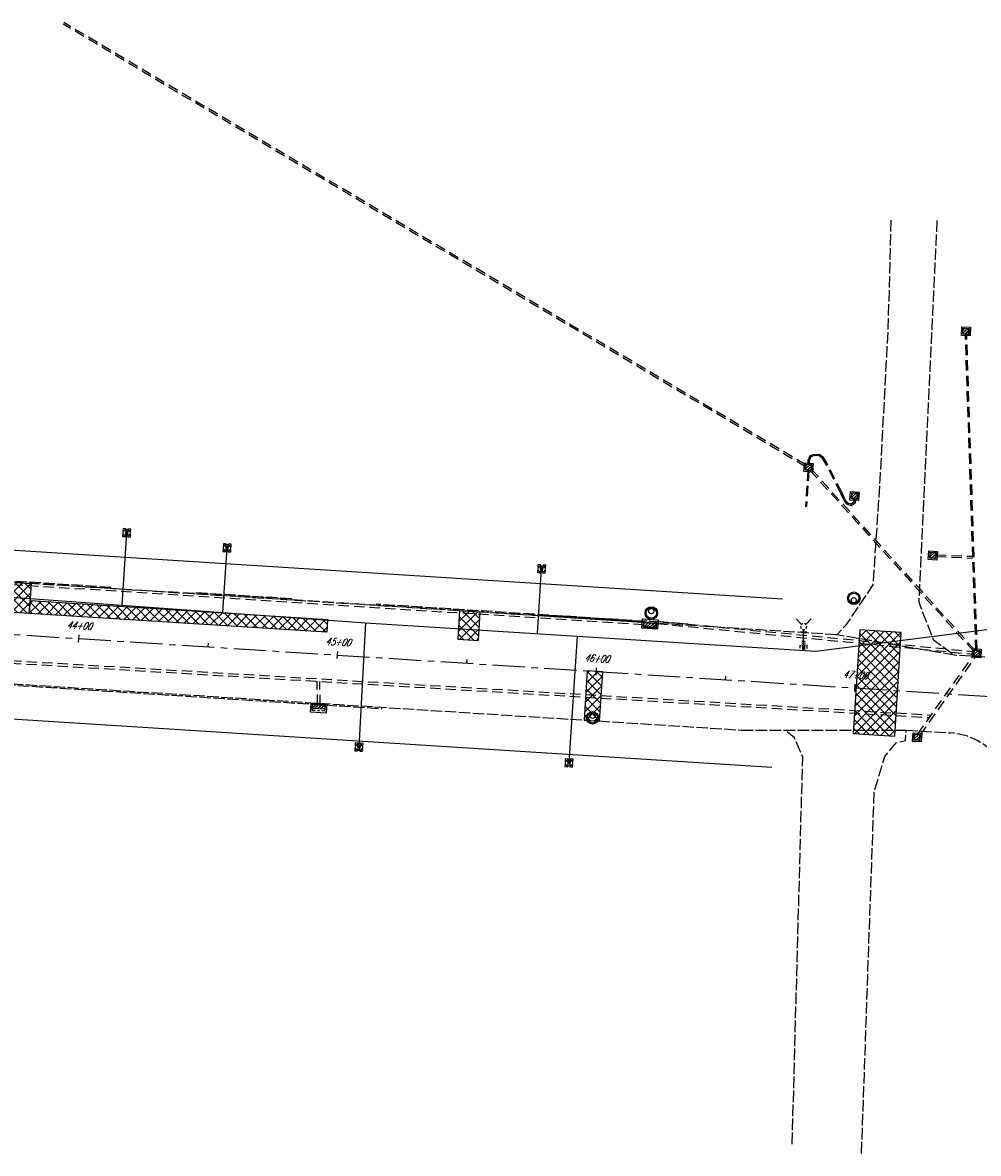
# Model space of a CAD drawing. Extents: x 1880404 to 3762880, y 267072 to 534593.
# Tile 5 of 7: x 1882304 to 1882673, y 267901 to 268337. Entities that reach past the tile are written whole.
import ezdxf
from ezdxf.enums import TextEntityAlignment as Align

# ---------------------------------------------------------------- set-up
doc = ezdxf.new("R2010")
doc.units = 0
doc.header["$LTSCALE"] = 20
doc.header["$MEASUREMENT"] = 0
for name, pattern in [('DR_X_STM (no text)', [0.3, 0.2, -0.1]), ('GE_X_CENTERLINE 2', [1, 0.625, -0.125, 0.125, -0.125]), ('PV_X_CURB', [0.27, 0.22, -0.05]), ('PV_X_EP', [0.27, 0.22, -0.05])]:
    doc.linetypes.add(name, pattern=pattern)
doc.layers.get('0').update_dxf_attribs({"linetype": 'CONTINUOUS', "plot": 0})
for name, color, linetype in [('GE_X_CL_ROAD', 2, 'GE_X_CENTERLINE 2'), ('GE_X_TEXT', 2, 'CONTINUOUS'), ('L5', 124, 'CONTINUOUS'), ('L8', 124, 'DR_X_STM (no text)'), ('PV_P_CURB', 3, 'CONTINUOUS'), ('PV_P_REPLACEMENT_HATCH', 8, 'CONTINUOUS'), ('PV_X_CURB', 1, 'PV_X_CURB'), ('PV_X_EOP', 240, 'PV_X_EP'), ('RD_X_TEXT', 2, 'CONTINUOUS'), ('RW_X_RW', 220, 'RW_X_Ex RW'), ('UT_X_WATER', 150, 'UT_X_WATER'), ('UT_X_WATER_BLOCKS', 150, 'CONTINUOUS')]:
    doc.layers.add(name, color=color, linetype=linetype)
doc.styles.add('LINETYPE', font='romans.shx', dxfattribs={"width": 0.9})
doc.styles.add('romans', font='romans.shx', dxfattribs={"width": 0.75, "oblique": 22.5})
doc.linetypes.add('RW_X_Ex RW', pattern='A,1,-0.25,1,-0.25,1,-0.25,1,-0.25,["Ex. R/W",LINETYPE,S=0.1,R=0,X=-0.195,Y=-0.05],-0.5', length=5.5)
doc.linetypes.add('UT_X_WATER', pattern='A,0.25,-0.15,0.25,-0.15,0.25,-0.15,0.25,-0.15,0.25,["W",LINETYPE,S=0.1,R=0,X=0.043,Y=-0.05],-0.2', length=2.05)

# ---------------------------------------------------------------- blocks, each defined once
blk = doc.blocks.new('WGV')
at = {"lineweight": -2}
for p, q in [((0.032, 0.102), (-0.032, 0.102)), ((0, 0.07), (0, 0.134))]:
    blk.add_line(p, q, dxfattribs=at)
at = {"lineweight": -2, "flags": 128}
blk.add_lwpolyline([(-0.032, 0.041), (-0.016, -0.045), (0, 0.041), (0.016, -0.045), (0.032, 0.041)], dxfattribs=at)
at = {"lineweight": -2, "extrusion": (0, 0, -1)}
blk.add_arc((0, 0), 0.07, 330.0184, 29.9816, dxfattribs=at)
at = {"lineweight": -2}
for start, end in [(60.0184, 120.0157), (330.0184, 29.9816), (239.9843, 299.9816)]:
    blk.add_arc((0, 0), 0.07, start, end, dxfattribs=at)
blk = doc.blocks.new('MH3-48D-X')
at = {"color": 124, "lineweight": -2}
for centre, radius in [((0, 0), 2.42), ((0, -0.75), 1)]:
    blk.add_circle(centre, radius, dxfattribs=at)
at = {"color": 8, "lineweight": -2}
blk.add_circle((0, 0), 2, dxfattribs=at)
blk = doc.blocks.new('CBS22B-X')
at = {"color": 8}
for p, q in [((-1.15, -0.61), (0.61, 1.15)), ((-1.15, 0.52), (-0.52, 1.15)), ((-0.55, -1.15), (1.15, 0.55)), ((0.58, -1.15), (1.15, -0.58))]:
    blk.add_line(p, q, dxfattribs=at)
at = {"color": 124}
blk.add_lwpolyline([(-1.67, 1.67), (1.67, 1.67), (1.67, -1.67), (-1.67, -1.67), (-1.67, 1.67)], close=True, dxfattribs=at)
at = {"color": 124, "flags": 128}
blk.add_lwpolyline([(-1.15, 1.15), (1.15, 1.15), (1.15, -1.15), (-1.15, -1.15), (-1.15, 1.15)], close=True, dxfattribs=at)
at = {"color": 8}
for points in [[(-0.4, 1), (-1, 1), (-1, 0.4)], [(1, 0.4), (1, 1), (0.4, 1)], [(-1, -0.4), (-1, -1), (-0.4, -1)], [(0.4, -1), (1, -1), (1, -0.4)]]:
    blk.add_lwpolyline(points, dxfattribs=at)
blk = doc.blocks.new('CB3-X')
at = {"color": 8}
for p, q in [((-2.5, -1.76), (-0.75, 0)), ((-2.5, -0.63), (-1.88, 0)), ((-1.44, -1.83), (0.38, 0)), ((-0.31, -1.83), (1.51, 0)), ((0.82, -1.83), (2.5, -0.14)), ((1.95, -1.83), (2.5, -1.28))]:
    blk.add_line(p, q, dxfattribs=at)
at = {"color": 124}
blk.add_lwpolyline([(-3.04, 1.42), (3.04, 1.42), (3.04, -2.17), (-3.04, -2.17), (-3.04, 1.42)], close=True, dxfattribs=at)
at = {"color": 124, "flags": 128}
blk.add_lwpolyline([(-2.5, 0), (2.5, 0), (2.5, -1.83), (-2.5, -1.83), (-2.5, 0)], close=True, dxfattribs=at)
at = {"color": 8}
for points in [[(-2.38, 0.02), (-2.38, 0.75), (-1.2, 0.75)], [(-0.4, 0.75), (0.4, 0.75)], [(1.2, 0.75), (2.38, 0.75), (2.38, 0.02)], [(-1.2, -1.5), (-2.38, -1.5), (-2.38, -0.78)], [(0.4, -1.5), (-0.4, -1.5)], [(2.38, -0.78), (2.38, -1.5), (1.2, -1.5)]]:
    blk.add_lwpolyline(points, dxfattribs=at)
blk = doc.blocks.new('WM')
at = {"lineweight": -2, "flags": 128}
for points in [[(-0.02, 0.075), (-0.075, 0.075), (-0.075, 0.02)], [(-0.033, 0.045), (-0.017, -0.045), (0, 0.045), (0.017, -0.045), (0.033, 0.045)], [(0.075, 0.02), (0.075, 0.075), (0.02, 0.075)], [(-0.075, -0.02), (-0.075, -0.075), (-0.02, -0.075)], [(0.02, -0.075), (0.075, -0.075), (0.075, -0.02)]]:
    blk.add_lwpolyline(points, dxfattribs=at)
at = {"lineweight": -2}
blk.add_circle((0, 0), 0.0675, dxfattribs=at)
blk = doc.blocks.new('FH')
for p, q in [((0.06, 0.103), (-0.06, 0.103)), ((0, 0.06), (0, 0.146)), ((-0.042, -0.042), (-0.146, -0.146)), ((0.042, -0.042), (0.146, -0.146))]:
    blk.add_line(p, q)
for start, end in [(140.021, 184.0629), (68.1395, 112.038), (356.0165, 39.9889), (211.8788, 255.8479), (283.8239, 329.9097)]:
    blk.add_arc((0, 0), 0.06, start, end)

msp = doc.modelspace()

# ---------------------------------------------------------------- hatches: boundary and pattern name
at = {"layer": 'PV_P_CURB', "transparency": 33554559}
h = msp.add_hatch(color=256, dxfattribs=at)
h.dxf.hatch_style = 1
h.paths.add_polyline_path([(1882503.55, 268108.77), (1882503.52, 268108.27), (1882543.44, 268105.74), (1882543.47, 268106.24)])
at = {"layer": 'PV_P_REPLACEMENT_HATCH', "transparency": 33554559}
h = msp.add_hatch(dxfattribs=at)
h.set_pattern_fill('ANSI37', color=256, scale=20, angle=-0.0011)
h.set_pattern_definition([(44.99888403, (-15.2023, 37.2895), (-1.767732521, 1.7678013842), []), (134.99888403, (-15.2023, 37.2895), (-1.7678013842, -1.767732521), [])])
h.paths.add_polyline_path([(1881958.42, 268142.88), (1882307.72, 268120.7), (1882306.99, 268109.23), (1881957.69, 268131.4)])
h = msp.add_hatch(dxfattribs=at)
h.set_pattern_fill('ANSI37', color=256, scale=20, angle=-0.0011)
h.set_pattern_definition([(44.99888403, (334.0946, 15.1153), (-1.767732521, 1.7678013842), []), (134.99888403, (334.0946, 15.1153), (-1.7678013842, -1.767732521), [])])
h.paths.add_polyline_path([(1882307.3, 268114.22), (1882422.07, 268106.93), (1882421.76, 268101.94), (1882306.99, 268109.23)])
h = msp.add_hatch(dxfattribs=at)
h.set_pattern_fill('ANSI37', color=256, scale=20, angle=-0.001116)
h.paths.add_polyline_path([(1882472.97, 268110.21), (1882472.29, 268099.23), (1882480.27, 268098.73), (1882480.96, 268109.71)])
h = msp.add_hatch(dxfattribs=at)
h.set_pattern_fill('ANSI37', color=256, scale=20, angle=-0.0011)
h.set_pattern_definition([(44.99888403, (152.5342, -36.2864), (-1.767732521, 1.7678013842), []), (134.99888403, (152.5342, -36.2864), (-1.7678013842, -1.767732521), [])])
h.paths.add_polyline_path([(1882627.32, 268102.87), (1882624.82, 268062.95), (1882640.79, 268061.94), (1882643.29, 268101.86)])
h = msp.add_hatch(dxfattribs=at)
h.set_pattern_fill('ANSI37', color=256, scale=20, angle=-0.0011)
h.set_pattern_definition([(44.99888403, (48.7145, -31.1542), (-1.767732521, 1.7678013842), []), (134.99888403, (48.7145, -31.1542), (-1.7678013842, -1.767732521), [])])
h.paths.add_polyline_path([(1882522.19, 268087.05), (1882521, 268068.08), (1882526.99, 268067.7), (1882528.18, 268086.67)])

# ---------------------------------------------------------------- linework, layer by layer
at = {"layer": 'GE_X_CL_ROAD'}
msp.add_lwpolyline([(1881926.78, 268124.85), (1882805.01, 268069.09), (1883254.08, 268040.13)], dxfattribs=at)
at = {"layer": 'GE_X_TEXT'}
for points in [[(1882326.07, 268100.9), (1882325.89, 268098.11)], [(1882375.96, 268097.73), (1882375.88, 268096.34)], [(1882425.86, 268094.56), (1882425.69, 268091.77)], [(1882475.76, 268091.4), (1882475.68, 268090)], [(1882525.66, 268088.23), (1882525.49, 268085.43)], [(1882575.56, 268085.06), (1882575.47, 268083.66)], [(1882625.46, 268081.89), (1882625.28, 268079.1)]]:
    msp.add_lwpolyline(points, dxfattribs=at)
at = {"layer": 'L8'}
for points in [[(1882606.48, 268166.55), (1882320.36, 268337.07)], [(1882606.43, 268165.8), (1882320.02, 268336.49)], [(1882672.12, 268095.04), (1882670.93, 268130.91), (1882668.07, 268216.87)], [(1882672.62, 268095.01), (1882671.43, 268130.92), (1882668.57, 268216.84)], [(1882625.06, 268153.34), (1882625.07, 268152.07), (1882623.97, 268151.32), (1882622.71, 268151.75), (1882621.72, 268153.04), (1882620.48, 268155.73), (1882614.47, 268167.52), (1882613.36, 268169.35), (1882611.86, 268170.44), (1882609.79, 268170.57), (1882608.05, 268169.95), (1882607.25, 268168.18), (1882607.28, 268166.68)], [(1882625.56, 268153.31), (1882625.57, 268151.8), (1882624.04, 268150.77), (1882622.4, 268151.33), (1882621.29, 268152.78), (1882620.03, 268155.51), (1882614.03, 268167.27), (1882612.99, 268169), (1882611.68, 268169.95), (1882609.86, 268170.07), (1882608.42, 268169.55), (1882607.75, 268168.08), (1882607.79, 268166.65)], [(1882607.32, 268164.39), (1882606.44, 268150.56)], [(1882607.66, 268164.36), (1882606.78, 268150.54)], [(1882608.19, 268164.33), (1882671.31, 268094.59)], [(1882608.67, 268164.8), (1882671.78, 268095.06)], [(1882656.65, 268131.2), (1882670.94, 268130.59)], [(1882656.69, 268131.87), (1882670.92, 268131.26)], [(1882544.05, 268104.82), (1882246.11, 268123.74)], [(1882544.11, 268105.82), (1882246.17, 268124.74)], [(1881904.64, 268114.48), (1882654.91, 268070.02)], [(1881904.58, 268113.48), (1882654.23, 268069.06)], [(1882549.2, 268106.29), (1882671.3, 268094.48)], [(1882549.14, 268105.29), (1882671.23, 268093.48)], [(1882649.64, 268062.57), (1882671.21, 268093.04)], [(1882650.65, 268062.27), (1882672.22, 268092.74)], [(1882418.21, 268073.94), (1882418.05, 268083.05)], [(1882419.21, 268073.88), (1882419.05, 268082.99)]]:
    msp.add_lwpolyline(points, dxfattribs=at)
msp.add_circle((1882606.69, 268150.54), 0.0833, dxfattribs=at)
msp.add_arc((1882606.53, 268150.55), 0.0833, 175.3298, 356.3508, dxfattribs=at)
at = {"layer": 'PV_P_CURB'}
msp.add_lwpolyline([(1882543.47, 268106.24), (1882543.44, 268105.74), (1882503.52, 268108.27), (1882503.55, 268108.77)], close=True, dxfattribs=at)
at = {"layer": 'PV_P_REPLACEMENT_HATCH'}
for points in [[(1881958.42, 268142.88), (1882307.72, 268120.7), (1882306.99, 268109.23), (1881957.69, 268131.4), (1881958.42, 268142.88)], [(1882307.3, 268114.22), (1882422.07, 268106.93), (1882421.76, 268101.94), (1882306.99, 268109.23), (1882307.3, 268114.22)]]:
    msp.add_lwpolyline(points, dxfattribs=at)
for points in [[(1882472.97, 268110.21), (1882472.29, 268099.23), (1882480.27, 268098.73), (1882480.96, 268109.71)], [(1882627.32, 268102.87), (1882624.82, 268062.95), (1882640.79, 268061.94), (1882643.29, 268101.86)], [(1882522.19, 268087.05), (1882521, 268068.08), (1882526.99, 268067.7), (1882528.18, 268086.67)]]:
    msp.add_lwpolyline(points, close=True, dxfattribs=at)
at = {"layer": 'PV_X_CURB'}
for points in [[(1882338.42, 268118.75), (1882338.46, 268119.25), (1882286.93, 268122.52), (1882286.9, 268122.02)], [(1882408.1, 268114.33), (1882408.13, 268114.83), (1882370.81, 268117.2), (1882370.78, 268116.7)], [(1882561.1, 268104.62), (1882561.15, 268105.11), (1882440.94, 268112.75), (1882440.9, 268112.25)], [(1882286.48, 268082.97), (1882286.45, 268082.47), (1882443.01, 268072.53), (1882443.04, 268073.03)]]:
    msp.add_lwpolyline(points, dxfattribs=at)
at = {"layer": 'PV_X_EOP'}
for points in [[(1883255.01, 268054.6), (1883178.31, 268059.54), (1883122.69, 268069.64), (1882806.35, 268090.05), (1882749.65, 268093.65), (1882686.31, 268091.66), (1882663.9, 268093.08), (1882618.42, 268100.98), (1881968.4, 268142.24, -0.296425), (1881949.16, 268156.56), (1881939.94, 268181.46), (1881944.63, 268304.89)], [(1881984.04, 268101.48), (1882025.38, 268099.55), (1882581.75, 268064.23), (1882645.32, 268064.2), (1882662.34, 268063.12, -0.178739), (1882678.17, 268056.1), (1882803.67, 268048.14), (1883194.51, 268022.93), (1883239.79, 268027.52), (1883253.21, 268026.65)]]:
    msp.add_lwpolyline(points, format="xyb", dxfattribs=at)
at = {"layer": 'PV_X_EOP', "flags": 128}
for points in [[(1882639.35, 268260.86), (1882638.19, 268219.18), (1882635.08, 268160.82), (1882632.38, 268120.21), (1882621.82, 268104.56), (1882618.42, 268100.98)], [(1882657.07, 268260.73), (1882650.05, 268113.51), (1882655.67, 268099.13), (1882663.9, 268093.08)], [(1882601.27, 267904.59), (1882605.32, 268053.81), (1882602.15, 268061.29), (1882598.37, 268064.22)], [(1882628.02, 267900.98), (1882632.9, 268040.66), (1882637.04, 268054.05), (1882641.4, 268059.29), (1882644.94, 268060.21), (1882645.32, 268064.2)]]:
    msp.add_lwpolyline(points, dxfattribs=at)
at = {"layer": 'RW_X_RW'}
for points in [[(1881962.95, 268155.11), (1882597.49, 268114.83)], [(1881960.49, 268090.14), (1882593.37, 268049.96)]]:
    msp.add_lwpolyline(points, dxfattribs=at)
at = {"layer": 'UT_X_WATER', "flags": 128}
for points in [[(1882342.81, 268112.39), (1882344.58, 268140.34)], [(1882381.72, 268109.57), (1882383.3, 268134.52)], [(1882503.02, 268101.42), (1882504.6, 268126.37)], [(1882180.43, 268123.02), (1882261.27, 268117.89), (1882307.35, 268114.96), (1882436.74, 268105.59), (1882610.4, 268094.66), (1882684.42, 268104.11), (1882903.28, 268103.44)], [(1882436.74, 268105.59), (1882434.14, 268057.66)], [(1882605.67, 268094.95), (1882605.67, 268102.95)], [(1882518.27, 268100.46), (1882515.16, 268051.55)]]:
    msp.add_lwpolyline(points, dxfattribs=at)

# ---------------------------------------------------------------- block references
at = {"layer": 'L5'}
for name, p, rotation in [('CBS22B-X', (1882668.28, 268218), 356.3507525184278), ('CBS22B-X', (1882607.56, 268165.52), 356.3507525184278), ('CBS22B-X', (1882625.3, 268154.48), 356.3507525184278), ('CBS22B-X', (1882655.52, 268131.58), 356.3507525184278), ('CBS22B-X', (1882672.41, 268093.87), 356.3507525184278), ('MH3-48D-X', (1882524.25, 268068.95), 180), ('CBS22B-X', (1882649.45, 268061.43), 356.3507525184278)]:
    msp.add_blockref(name, p, dxfattribs=dict(at, rotation=rotation))
msp.add_blockref('MH3-48D-X', (1882625.02, 268115.07), dxfattribs=at)
at = {"layer": 'RD_X_TEXT'}
for name, p, rotation in [('MH3-48D-X', (1882546.93, 268109.35), 180), ('CB3-X', (1882546.47, 268105.55), 356.3507525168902), ('CB3-X', (1882418.56, 268072.42), 176.3507525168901)]:
    msp.add_blockref(name, p, dxfattribs=dict(at, rotation=rotation))
at = {"layer": 'UT_X_WATER_BLOCKS', "xscale": 20, "yscale": 20, "zscale": 20}
for name, p, rotation in [('WM', (1882344.58, 268140.34), 356.3675994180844), ('WM', (1882383.3, 268134.52), 356.3675994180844), ('WM', (1882504.6, 268126.37), 356.3675994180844), ('FH', (1882605.67, 268104.16), 179.9615385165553), ('WM', (1882434.14, 268057.66), 356.3675994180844), ('WM', (1882515.16, 268051.55), 356.3675994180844)]:
    msp.add_blockref(name, p, dxfattribs=dict(at, rotation=rotation))
msp.add_blockref('WGV', (1882605.67, 268096.35), dxfattribs=at)

# ---------------------------------------------------------------- texts
at = {"layer": 'GE_X_TEXT', "style": 'romans', "oblique": 22.5, "width": 0.75}
for s, p in [('44+00', (1882326.15, 268102.3)), ('45+00', (1882425.95, 268095.96)), ('46+00', (1882525.75, 268089.63)), ('47+00', (1882625.55, 268083.29))]:
    msp.add_text(s, height=2.8, rotation=356.3676, dxfattribs=at).set_placement(p, align=Align.BOTTOM_CENTER)

doc.saveas('drawing.dxf')
